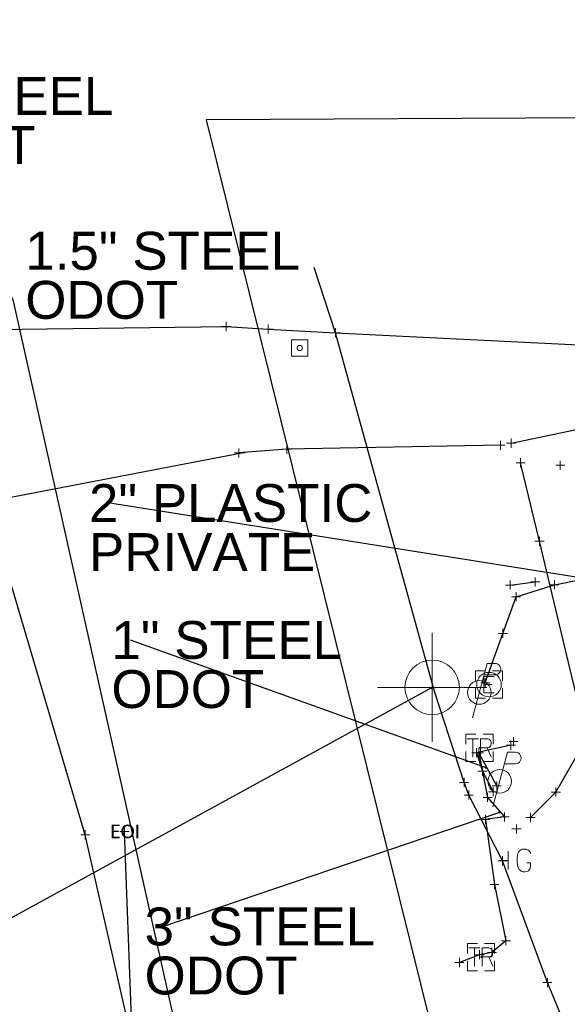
# Model space of a CAD drawing. Header units: feet. Extents: x 2474969 to 2485206, y 498780 to 500682.
# Tile 19 of 69: x 2477749 to 2477810, y 499957 to 500065. Entities that reach past the tile are written whole.
import ezdxf
from ezdxf.enums import TextEntityAlignment as Align

# ---------------------------------------------------------------- set-up
doc = ezdxf.new("R2010")
doc.units = ezdxf.units.FT
doc.header["$MEASUREMENT"] = 0
doc.linetypes.add('interconnectex', pattern=[0])
for name, color, linetype in [('GT_Target_Soil_Boring', 5, 'Continuous'), ('SG_X_Interconnect_Cable', 7, 'interconnectex'), ('SG_X_Poles', 7, 'Continuous'), ('SG_X_PullBox', 7, 'Continuous'), ('TX_X_10', 7, 'Continuous'), ('UT_X_Electric', 1, 'elecex'), ('UT_X_Electric_Cells', 1, 'Continuous'), ('UT_X_FO', 30, 'foex'), ('UT_X_Gas', 190, 'gasex'), ('UT_X_Gas_Cells', 190, 'Continuous'), ('UT_X_Telecom', 30, 'teleex')]:
    doc.layers.add(name, color=color, linetype=linetype)
doc.layers.add('SG_X_PullBox (Construction)', color=7, linetype='Continuous', lineweight=0)
doc.layers.add('SV_X_Shot_Marker (Construction)', color=2, linetype='Continuous', lineweight=0, transparency=0.5)
doc.styles.get("Standard").update_dxf_attribs({"font": 'arial.ttf'})
doc.styles.add('Standard-Linetype-Ex', font='font30.shx')
doc.styles.add('Style-Arial', font='arial.ttf')
doc.styles.add('Style-Calibri', font='calibri.ttf')
doc.linetypes.add('elecex', pattern='A,0.2,-0.1,0.2,-0.1,0.2,-0.1,0.2,-0.1,["E",Standard-Linetype-Ex,S=0.14,R=0,X=0,Y=-0.05],-0.2', length=1.4)
doc.linetypes.add('foex', pattern='A,0.2,-0.1,0.2,-0.1,0.2,-0.1,0.2,-0.1,["FO",Standard-Linetype-Ex,S=0.14,R=0,X=0,Y=-0.05],-0.3', length=1.5)
doc.linetypes.add('gasex', pattern='A,0.2,-0.1,0.2,-0.1,0.2,-0.1,0.2,-0.1,["G",Standard-Linetype-Ex,S=0.14,R=0,X=0,Y=-0.05],-0.25', length=1.45)
doc.linetypes.add('teleex', pattern='A,0.2,-0.1,0.2,-0.1,0.2,-0.1,0.2,-0.1,["T",Standard-Linetype-Ex,S=0.14,R=0,X=0,Y=-0.05],-0.2', length=1.4)
doc.dimstyles.get("Standard").update_dxf_attribs({"dimtxt": 0.18, "dimasz": 0.18, "dimexe": 0.18, "dimexo": 0.0625, "dimgap": 0.09, "dimtad": 0, "dimtih": 1, "dimtoh": 1, "dimdec": 4, "dimzin": 0, "dimdsep": 46, "dimtxsty": 'Standard', "dimcen": 0.09, "dimadec": 0, "dimazin": 0, "dimtfac": 1, "dimtdec": 4, "dimtofl": 0, "dimtmove": 0, "dimatfit": 3, "dimfxl": 1, "dimtolj": 1, "dimtzin": 0, "dimarcsym": 0})

# ---------------------------------------------------------------- blocks, each defined once
blk = doc.blocks.new('SVPT_877')
at = {"layer": 'SV_X_Shot_Marker (Construction)', "transparency": 33554495}
for p, q in [((-0.025, 0), (0.025, 0)), ((0, 0.025), (0, -0.025))]:
    blk.add_line(p, q, dxfattribs=at)
blk.add_point((0, 0), dxfattribs=at)
blk = doc.blocks.new('SVPT_896')
at = {"layer": 'SV_X_Shot_Marker (Construction)', "transparency": 33554495}
for p, q in [((-0.025, 0), (0.025, 0)), ((0, 0.025), (0, -0.025))]:
    blk.add_line(p, q, dxfattribs=at)
blk.add_point((0, 0), dxfattribs=at)
blk = doc.blocks.new('SVPT_897')
at = {"layer": 'SV_X_Shot_Marker (Construction)', "transparency": 33554495}
for p, q in [((-0.025, 0), (0.025, 0)), ((0, 0.025), (0, -0.025))]:
    blk.add_line(p, q, dxfattribs=at)
blk.add_point((0, 0), dxfattribs=at)
blk = doc.blocks.new('GMRK_5')
at = {"layer": 'UT_X_Gas_Cells', "color": 34, "linetype": 'Continuous', "lineweight": 0}
for p, q in [((0, 0), (-0.0476, 0)), ((0, -0.05), (0, 0.05))]:
    blk.add_line(p, q, dxfattribs=at)
at = {"layer": 'UT_X_Gas_Cells', "color": 34, "linetype": 'Continuous', "lineweight": 0, "flags": 128}
blk.add_lwpolyline([(0.1238, 0.0378), (0.1228, 0.0427), (0.1199, 0.0476), (0.115, 0.0526), (0.1081, 0.0585), (0.1032, 0.0604), (0.0992, 0.0614), (0.0933, 0.0624), (0.0815, 0.0624), (0.0766, 0.0614), (0.0736, 0.0604), (0.0697, 0.0585), (0.0618, 0.0526), (0.0569, 0.0457), (0.0539, 0.0378), (0.052, 0.027), (0.05, 0.0112), (0.05, -0.0094), (0.051, -0.0262), (0.0549, -0.039), (0.0608, -0.0508), (0.0658, -0.0547), (0.0717, -0.0586), (0.0825, -0.0626), (0.0933, -0.0626), (0.1041, -0.0606), (0.1081, -0.0586), (0.112, -0.0567), (0.116, -0.0527), (0.1199, -0.0468), (0.1238, -0.038), (0.1238, -0.0134), (0.1032, -0.0134)], dxfattribs=at)
blk = doc.blocks.new('SVPT_898')
at = {"layer": 'SV_X_Shot_Marker (Construction)', "transparency": 33554495}
for p, q in [((-0.025, 0), (0.025, 0)), ((0, 0.025), (0, -0.025))]:
    blk.add_line(p, q, dxfattribs=at)
blk.add_point((0, 0), dxfattribs=at)
blk = doc.blocks.new('SVPT_899')
at = {"layer": 'SV_X_Shot_Marker (Construction)', "transparency": 33554495}
for p, q in [((-0.025, 0), (0.025, 0)), ((0, 0.025), (0, -0.025))]:
    blk.add_line(p, q, dxfattribs=at)
blk.add_point((0, 0), dxfattribs=at)
blk = doc.blocks.new('PP_18')
at = {"layer": 'UT_X_Electric_Cells', "color": 1, "linetype": 'Continuous', "lineweight": 0}
for p, q in [((0.0428, 0.16), (-0.0375, -0.14)), ((0.0428, 0.16), (0.0853, 0.16)), ((0.0258, 0.0962), (0.0853, 0.0962))]:
    blk.add_line(p, q, dxfattribs=at)
blk.add_circle((0, 0), 0.065, dxfattribs=at)
at = {"layer": 'UT_X_Electric_Cells', "color": 1, "linetype": 'Continuous', "lineweight": 0, "extrusion": (0, 0, -1)}
blk.add_arc((-0.086, 0.1281), 0.0319, 88.8767, 271.1233, dxfattribs=at)
blk = doc.blocks.new('PP_19')
at = {"layer": 'UT_X_Electric_Cells', "color": 1, "linetype": 'Continuous', "lineweight": 0}
for p, q in [((0.0428, 0.16), (-0.0375, -0.14)), ((0.0428, 0.16), (0.0853, 0.16)), ((0.0258, 0.0962), (0.0853, 0.0962))]:
    blk.add_line(p, q, dxfattribs=at)
blk.add_circle((0, 0), 0.065, dxfattribs=at)
at = {"layer": 'UT_X_Electric_Cells', "color": 1, "linetype": 'Continuous', "lineweight": 0, "extrusion": (0, 0, -1)}
blk.add_arc((-0.086, 0.1281), 0.0319, 88.8767, 271.1233, dxfattribs=at)
blk = doc.blocks.new('SIGPB_38')
at = {"layer": 'SG_X_PullBox', "color": 7, "linetype": 'Continuous', "lineweight": 0, "flags": 128}
for points in [[(-0.02, 0.075), (-0.075, 0.075), (-0.075, 0.02)], [(0.075, 0.02), (0.075, 0.075), (0.02, 0.075)], [(-0.0678, 0.05), (-0.0056, 0.05)], [(-0.0363, 0.05), (-0.0363, -0.05)], [(0.0056, -0.05), (0.0056, 0.05), (0.0434, 0.05), (0.0473, 0.0492), (0.0528, 0.0476), (0.0552, 0.0461), (0.0576, 0.0445), (0.0607, 0.0405), (0.0631, 0.0366), (0.0646, 0.0303), (0.0646, 0.0209), (0.0639, 0.0177), (0.0623, 0.013), (0.0591, 0.0075), (0.056, 0.0051), (0.0536, 0.0035), (0.052, 0.0027), (0.0497, 0.002), (0.0426, 0.0012), (0.0056, 0.0012)], [(0.0426, 0.0012), (0.0646, -0.05)], [(-0.075, -0.02), (-0.075, -0.075), (-0.02, -0.075)], [(0.02, -0.075), (0.075, -0.075), (0.075, -0.02)]]:
    blk.add_lwpolyline(points, dxfattribs=at)
at = {"layer": 'SG_X_PullBox (Construction)', "color": 7, "linetype": 'Continuous', "lineweight": 30}
blk.add_point((0, 0), dxfattribs=at)
blk = doc.blocks.new('SVPT_900')
at = {"layer": 'SV_X_Shot_Marker (Construction)', "transparency": 33554495}
for p, q in [((-0.025, 0), (0.025, 0)), ((0, 0.025), (0, -0.025))]:
    blk.add_line(p, q, dxfattribs=at)
blk.add_point((0, 0), dxfattribs=at)
blk = doc.blocks.new('SVPT_901')
at = {"layer": 'SV_X_Shot_Marker (Construction)', "transparency": 33554495}
for p, q in [((-0.025, 0), (0.025, 0)), ((0, 0.025), (0, -0.025))]:
    blk.add_line(p, q, dxfattribs=at)
blk.add_point((0, 0), dxfattribs=at)
blk = doc.blocks.new('SVPT_910')
at = {"layer": 'SV_X_Shot_Marker (Construction)', "transparency": 33554495}
for p, q in [((-0.025, 0), (0.025, 0)), ((0, 0.025), (0, -0.025))]:
    blk.add_line(p, q, dxfattribs=at)
blk.add_point((0, 0), dxfattribs=at)
blk = doc.blocks.new('SVPT_911')
at = {"layer": 'SV_X_Shot_Marker (Construction)', "transparency": 33554495}
for p, q in [((-0.025, 0), (0.025, 0)), ((0, 0.025), (0, -0.025))]:
    blk.add_line(p, q, dxfattribs=at)
blk.add_point((0, 0), dxfattribs=at)
blk = doc.blocks.new('SVPT_922')
at = {"layer": 'SV_X_Shot_Marker (Construction)', "transparency": 33554495}
for p, q in [((-0.025, 0), (0.025, 0)), ((0, 0.025), (0, -0.025))]:
    blk.add_line(p, q, dxfattribs=at)
blk.add_point((0, 0), dxfattribs=at)
blk = doc.blocks.new('SVPT_923')
at = {"layer": 'SV_X_Shot_Marker (Construction)', "transparency": 33554495}
for p, q in [((-0.025, 0), (0.025, 0)), ((0, 0.025), (0, -0.025))]:
    blk.add_line(p, q, dxfattribs=at)
blk.add_point((0, 0), dxfattribs=at)
blk = doc.blocks.new('SVPT_924')
at = {"layer": 'SV_X_Shot_Marker (Construction)', "transparency": 33554495}
for p, q in [((-0.025, 0), (0.025, 0)), ((0, 0.025), (0, -0.025))]:
    blk.add_line(p, q, dxfattribs=at)
blk.add_point((0, 0), dxfattribs=at)
blk = doc.blocks.new('EM')
at = {"layer": 'UT_X_Electric_Cells', "color": 1, "linetype": 'Continuous', "lineweight": 0}
blk.add_line((-0.0282, 0), (0.0168, 0), dxfattribs=at)
at = {"layer": 'UT_X_Electric_Cells', "color": 1, "linetype": 'Continuous', "lineweight": 0, "flags": 128}
for points in [[(-0.02, 0.075), (-0.075, 0.075), (-0.075, 0.02)], [(0.075, 0.02), (0.075, 0.075), (0.02, 0.075)], [(0.0281, 0.045), (-0.0282, 0.045), (-0.0282, -0.045), (0.0281, -0.045)], [(-0.075, -0.02), (-0.075, -0.075), (-0.02, -0.075)], [(0.02, -0.075), (0.075, -0.075), (0.075, -0.02)]]:
    blk.add_lwpolyline(points, dxfattribs=at)
at = {"layer": 'UT_X_Electric_Cells', "color": 1, "linetype": 'Continuous', "lineweight": 0}
blk.add_circle((0, 0), 0.0675, dxfattribs=at)
blk = doc.blocks.new('SVPT_925')
at = {"layer": 'SV_X_Shot_Marker (Construction)', "transparency": 33554495}
for p, q in [((-0.025, 0), (0.025, 0)), ((0, 0.025), (0, -0.025))]:
    blk.add_line(p, q, dxfattribs=at)
blk.add_point((0, 0), dxfattribs=at)
blk = doc.blocks.new('SVPT_926')
at = {"layer": 'SV_X_Shot_Marker (Construction)', "transparency": 33554495}
for p, q in [((-0.025, 0), (0.025, 0)), ((0, 0.025), (0, -0.025))]:
    blk.add_line(p, q, dxfattribs=at)
blk.add_point((0, 0), dxfattribs=at)
blk = doc.blocks.new('SVPT_927')
at = {"layer": 'SV_X_Shot_Marker (Construction)', "transparency": 33554495}
for p, q in [((-0.025, 0), (0.025, 0)), ((0, 0.025), (0, -0.025))]:
    blk.add_line(p, q, dxfattribs=at)
blk.add_point((0, 0), dxfattribs=at)
blk = doc.blocks.new('SVPT_932')
at = {"layer": 'SV_X_Shot_Marker (Construction)', "transparency": 33554495}
for p, q in [((-0.025, 0), (0.025, 0)), ((0, 0.025), (0, -0.025))]:
    blk.add_line(p, q, dxfattribs=at)
blk.add_point((0, 0), dxfattribs=at)
blk = doc.blocks.new('SVPT_933')
at = {"layer": 'SV_X_Shot_Marker (Construction)', "transparency": 33554495}
for p, q in [((-0.025, 0), (0.025, 0)), ((0, 0.025), (0, -0.025))]:
    blk.add_line(p, q, dxfattribs=at)
blk.add_point((0, 0), dxfattribs=at)
blk = doc.blocks.new('SVPT_934')
at = {"layer": 'SV_X_Shot_Marker (Construction)', "transparency": 33554495}
for p, q in [((-0.025, 0), (0.025, 0)), ((0, 0.025), (0, -0.025))]:
    blk.add_line(p, q, dxfattribs=at)
blk.add_point((0, 0), dxfattribs=at)
blk = doc.blocks.new('SVPT_935')
at = {"layer": 'SV_X_Shot_Marker (Construction)', "transparency": 33554495}
for p, q in [((-0.025, 0), (0.025, 0)), ((0, 0.025), (0, -0.025))]:
    blk.add_line(p, q, dxfattribs=at)
blk.add_point((0, 0), dxfattribs=at)
blk = doc.blocks.new('SVPT_936')
at = {"layer": 'SV_X_Shot_Marker (Construction)', "transparency": 33554495}
for p, q in [((-0.025, 0), (0.025, 0)), ((0, 0.025), (0, -0.025))]:
    blk.add_line(p, q, dxfattribs=at)
blk.add_point((0, 0), dxfattribs=at)
blk = doc.blocks.new('SVPT_937')
at = {"layer": 'SV_X_Shot_Marker (Construction)', "transparency": 33554495}
for p, q in [((-0.025, 0), (0.025, 0)), ((0, 0.025), (0, -0.025))]:
    blk.add_line(p, q, dxfattribs=at)
blk.add_point((0, 0), dxfattribs=at)
blk = doc.blocks.new('SVPT_938')
at = {"layer": 'SV_X_Shot_Marker (Construction)', "transparency": 33554495}
for p, q in [((-0.025, 0), (0.025, 0)), ((0, 0.025), (0, -0.025))]:
    blk.add_line(p, q, dxfattribs=at)
blk.add_point((0, 0), dxfattribs=at)
blk = doc.blocks.new('SVPT_939')
at = {"layer": 'SV_X_Shot_Marker (Construction)', "transparency": 33554495}
for p, q in [((-0.025, 0), (0.025, 0)), ((0, 0.025), (0, -0.025))]:
    blk.add_line(p, q, dxfattribs=at)
blk.add_point((0, 0), dxfattribs=at)
blk = doc.blocks.new('SVPT_940')
at = {"layer": 'SV_X_Shot_Marker (Construction)', "transparency": 33554495}
for p, q in [((-0.025, 0), (0.025, 0)), ((0, 0.025), (0, -0.025))]:
    blk.add_line(p, q, dxfattribs=at)
blk.add_point((0, 0), dxfattribs=at)
blk = doc.blocks.new('SVPT_941')
at = {"layer": 'SV_X_Shot_Marker (Construction)', "transparency": 33554495}
for p, q in [((-0.025, 0), (0.025, 0)), ((0, 0.025), (0, -0.025))]:
    blk.add_line(p, q, dxfattribs=at)
blk.add_point((0, 0), dxfattribs=at)
blk = doc.blocks.new('SVPT_942')
at = {"layer": 'SV_X_Shot_Marker (Construction)', "transparency": 33554495}
for p, q in [((-0.025, 0), (0.025, 0)), ((0, 0.025), (0, -0.025))]:
    blk.add_line(p, q, dxfattribs=at)
blk.add_point((0, 0), dxfattribs=at)
blk = doc.blocks.new('SVPT_943')
at = {"layer": 'SV_X_Shot_Marker (Construction)', "transparency": 33554495}
for p, q in [((-0.025, 0), (0.025, 0)), ((0, 0.025), (0, -0.025))]:
    blk.add_line(p, q, dxfattribs=at)
blk.add_point((0, 0), dxfattribs=at)
blk = doc.blocks.new('SVPT_944')
at = {"layer": 'SV_X_Shot_Marker (Construction)', "transparency": 33554495}
for p, q in [((-0.025, 0), (0.025, 0)), ((0, 0.025), (0, -0.025))]:
    blk.add_line(p, q, dxfattribs=at)
blk.add_point((0, 0), dxfattribs=at)
blk = doc.blocks.new('SVPT_945')
at = {"layer": 'SV_X_Shot_Marker (Construction)', "transparency": 33554495}
for p, q in [((-0.025, 0), (0.025, 0)), ((0, 0.025), (0, -0.025))]:
    blk.add_line(p, q, dxfattribs=at)
blk.add_point((0, 0), dxfattribs=at)
blk = doc.blocks.new('SVPT_946')
at = {"layer": 'SV_X_Shot_Marker (Construction)', "transparency": 33554495}
for p, q in [((-0.025, 0), (0.025, 0)), ((0, 0.025), (0, -0.025))]:
    blk.add_line(p, q, dxfattribs=at)
blk.add_point((0, 0), dxfattribs=at)
blk = doc.blocks.new('SVPT_947')
at = {"layer": 'SV_X_Shot_Marker (Construction)', "transparency": 33554495}
for p, q in [((-0.025, 0), (0.025, 0)), ((0, 0.025), (0, -0.025))]:
    blk.add_line(p, q, dxfattribs=at)
blk.add_point((0, 0), dxfattribs=at)
blk = doc.blocks.new('SIGPB_39')
at = {"layer": 'SG_X_PullBox', "color": 7, "linetype": 'Continuous', "lineweight": 0, "flags": 128}
for points in [[(-0.02, 0.075), (-0.075, 0.075), (-0.075, 0.02)], [(0.075, 0.02), (0.075, 0.075), (0.02, 0.075)], [(-0.0678, 0.05), (-0.0056, 0.05)], [(-0.0363, 0.05), (-0.0363, -0.05)], [(0.0056, -0.05), (0.0056, 0.05), (0.0434, 0.05), (0.0473, 0.0492), (0.0528, 0.0476), (0.0552, 0.0461), (0.0576, 0.0445), (0.0607, 0.0405), (0.0631, 0.0366), (0.0646, 0.0303), (0.0646, 0.0209), (0.0639, 0.0177), (0.0623, 0.013), (0.0591, 0.0075), (0.056, 0.0051), (0.0536, 0.0035), (0.052, 0.0027), (0.0497, 0.002), (0.0426, 0.0012), (0.0056, 0.0012)], [(0.0426, 0.0012), (0.0646, -0.05)], [(-0.075, -0.02), (-0.075, -0.075), (-0.02, -0.075)], [(0.02, -0.075), (0.075, -0.075), (0.075, -0.02)]]:
    blk.add_lwpolyline(points, dxfattribs=at)
at = {"layer": 'SG_X_PullBox (Construction)', "color": 7, "linetype": 'Continuous', "lineweight": 30}
blk.add_point((0, 0), dxfattribs=at)
blk = doc.blocks.new('SVPT_949')
at = {"layer": 'SV_X_Shot_Marker (Construction)', "transparency": 33554495}
for p, q in [((-0.025, 0), (0.025, 0)), ((0, 0.025), (0, -0.025))]:
    blk.add_line(p, q, dxfattribs=at)
blk.add_point((0, 0), dxfattribs=at)
blk = doc.blocks.new('SVPT_950')
at = {"layer": 'SV_X_Shot_Marker (Construction)', "transparency": 33554495}
for p, q in [((-0.025, 0), (0.025, 0)), ((0, 0.025), (0, -0.025))]:
    blk.add_line(p, q, dxfattribs=at)
blk.add_point((0, 0), dxfattribs=at)
blk = doc.blocks.new('SVPT_951')
at = {"layer": 'SV_X_Shot_Marker (Construction)', "transparency": 33554495}
for p, q in [((-0.025, 0), (0.025, 0)), ((0, 0.025), (0, -0.025))]:
    blk.add_line(p, q, dxfattribs=at)
blk.add_point((0, 0), dxfattribs=at)
blk = doc.blocks.new('SVPT_952')
at = {"layer": 'SV_X_Shot_Marker (Construction)', "transparency": 33554495}
for p, q in [((-0.025, 0), (0.025, 0)), ((0, 0.025), (0, -0.025))]:
    blk.add_line(p, q, dxfattribs=at)
blk.add_point((0, 0), dxfattribs=at)
blk = doc.blocks.new('SVPT_953')
at = {"layer": 'SV_X_Shot_Marker (Construction)', "transparency": 33554495}
for p, q in [((-0.025, 0), (0.025, 0)), ((0, 0.025), (0, -0.025))]:
    blk.add_line(p, q, dxfattribs=at)
blk.add_point((0, 0), dxfattribs=at)
blk = doc.blocks.new('SVPT_954')
at = {"layer": 'SV_X_Shot_Marker (Construction)', "transparency": 33554495}
for p, q in [((-0.025, 0), (0.025, 0)), ((0, 0.025), (0, -0.025))]:
    blk.add_line(p, q, dxfattribs=at)
blk.add_point((0, 0), dxfattribs=at)
blk = doc.blocks.new('SPED_2')
at = {"layer": 'SG_X_Poles', "color": 7, "linetype": 'Continuous', "lineweight": 0}
blk.add_circle((0, 0), 0.015, dxfattribs=at)
blk.add_3dface([(-0.045, -0.045), (0.045, -0.045), (0.045, 0.045), (-0.045, 0.045)], dxfattribs=at)
blk = doc.blocks.new('SVPT_1113')
at = {"layer": 'SV_X_Shot_Marker (Construction)', "transparency": 33554495}
for p, q in [((-0.025, 0), (0.025, 0)), ((0, 0.025), (0, -0.025))]:
    blk.add_line(p, q, dxfattribs=at)
blk.add_point((0, 0), dxfattribs=at)
blk = doc.blocks.new('SVPT_1631')
at = {"layer": 'SV_X_Shot_Marker (Construction)', "transparency": 33554495}
for p, q in [((-0.025, 0), (0.025, 0)), ((0, 0.025), (0, -0.025))]:
    blk.add_line(p, q, dxfattribs=at)
blk.add_point((0, 0), dxfattribs=at)
blk = doc.blocks.new('SVPT_1632')
at = {"layer": 'SV_X_Shot_Marker (Construction)', "transparency": 33554495}
for p, q in [((-0.025, 0), (0.025, 0)), ((0, 0.025), (0, -0.025))]:
    blk.add_line(p, q, dxfattribs=at)
blk.add_point((0, 0), dxfattribs=at)
blk = doc.blocks.new('SVPT_1635')
at = {"layer": 'SV_X_Shot_Marker (Construction)', "transparency": 33554495}
for p, q in [((-0.025, 0), (0.025, 0)), ((0, 0.025), (0, -0.025))]:
    blk.add_line(p, q, dxfattribs=at)
blk.add_point((0, 0), dxfattribs=at)
blk = doc.blocks.new('TerminatorOpen_0.5')
at = {"color": 0, "linetype": 'ByBlock', "lineweight": -2}
for q in [(-1, 0.25), (-1, 0), (-1, -0.25)]:
    blk.add_line((0, 0), q, dxfattribs=at)
blk = doc.blocks.new('SOILB_TARGET_1')
at = {"layer": 'GT_Target_Soil_Boring', "color": 5, "linetype": 'Continuous', "lineweight": 13}
for q in [(0, 0.3), (-0.3, 0), (0, -0.3), (0.3, 0)]:
    blk.add_line((0, 0), q, dxfattribs=at)
blk.add_circle((0, 0), 0.15, dxfattribs=at)

msp = doc.modelspace()

# ---------------------------------------------------------------- linework, layer by layer
at = {"layer": 'SG_X_Interconnect_Cable', "extrusion": (0.014584, 0.001834, 0.999892), "elevation": 38142.61, "flags": 128}
msp.add_lwpolyline([(2477523.95, 499934.09), (2477526.72, 499934.43)], dxfattribs=at)
at = {"layer": 'SG_X_Interconnect_Cable'}
for points in [[(2477805.6, 499977.65, 1091.37), (2477808.39, 499980.45, 1090.83), (2477816.63, 499994.75, 1090.64), (2477824.74, 500006.72, 1091.07), (2477828.51, 500015.74, 1091.69), (2477831.14, 500023.31, 1092.07), (2477832.74, 500026.61, 1091.42), (2477833.95, 500026.59, 1091.33)], [(2477801.89, 499981.12, 1091), (2477799.92, 499984.75, 1091.52), (2477800.89, 499979.86, 1091.15), (2477802.76, 499977.71, 1090.85), (2477800.64, 499977.44, 1090.79), (2477801.63, 499970.27, 1091.21), (2477802.9, 499964.11, 1091.3), (2477801.36, 499962.81, 1091.4), (2477800.01, 499962.57, 1091.43), (2477797.78, 499961.71, 1091.12)], [(2477803.45, 499985.6, 1091.03), (2477799.66, 499984.77, 1091.62), (2477800.32, 499982.74, 1090.92), (2477801.48, 499980.49, 1091.12)]]:
    msp.add_polyline3d(points, dxfattribs=at)
at = {"layer": 'TX_X_10', "flags": 128}
msp.add_lwpolyline([(2477769.95, 500054.35), (2477803.71, 499918.26), (2477849.8, 499929.69), (2477829.5, 499998.87), (2477857.5, 500011.97), (2478851.28, 500025.47), (2479972.66, 500033.68), (2479972.96, 499992.65), (2480049.05, 499993.16), (2480040.12, 500065.36)], close=True, dxfattribs=at)
at = {"layer": 'TX_X_10'}
msp.add_polyline3d([(2477827.64, 499681.52, 1092.86), (2477949.72, 499146.7, 1092.86), (2477922.88, 499138.86, 1092.7), (2477733.45, 499991.27, 721.25), (2477702.14, 500011.38, -1996.21), (2477471.63, 500003.18, -7103.1), (2477455.38, 499979.67, -3002.26), (2477456.01, 499959.63, -3459.86), (2477427.91, 499958, -1999.81), (2477426.17, 500009.09, 1100.93), (2477438.24, 500028.74, 0), (2477461.04, 500040.21, -1920.11), (2477733.8, 500044.87, -20409.69), (2477744.2, 500042.91, -20837.68), (2477748.69, 500034.59, -20614.76)], close=True, dxfattribs=at)
at = {"layer": 'UT_X_Electric', "flags": 128}
msp.add_lwpolyline([(2477800.63, 499992.47), (2477802.57, 499997.89), (2477804.01, 500001.93), (2477808.23, 500003.24), (2477823.08, 500006.25), (2477828.36, 500006.69), (2477830.11, 500005.37), (2477831.2, 500002.75)], dxfattribs=at)
at = {"layer": 'UT_X_FO', "flags": 128}
for points in [[(2477803.46, 500018.81), (2477830.07, 500024.36), (2477848.87, 500025.97), (2477850.86, 500026), (2477850.98, 500024.13), (2477853.34, 500021.98), (2477856.2, 500021), (2477870.98, 500022.56), (2477879.98, 500024.22), (2477910.84, 500025.91), (2477922.52, 500026.29), (2477967.3, 500028.36), (2477980.98, 500029.03), (2478021.3, 500029.19), (2478036.6, 500029.19), (2478092.87, 500027.31)], [(2477445.71, 500003.52), (2477447.54, 500005.01), (2477464.86, 500020.86), (2477474.64, 500021.04), (2477500.5, 500021.42), (2477581.61, 500021.67), (2477621.1, 500022.75), (2477658.76, 500023.85), (2477681.53, 500025.68), (2477681.41, 500025.72), (2477702.49, 500025.89), (2477709.91, 500024.45), (2477726, 500016.08), (2477730.71, 500013.35), (2477738.5, 500010.96), (2477747.69, 500012.72), (2477774.05, 500017.77), (2477774.24, 500017.79)], [(2477802.29, 500018.57), (2477778.79, 500018.15), (2477773.53, 500017.73)]]:
    msp.add_lwpolyline(points, dxfattribs=at)
at = {"layer": 'UT_X_Gas', "flags": 128}
for points in [[(2477819.02, 499931.48), (2477807.46, 499959.51), (2477802.53, 499972.89), (2477798.81, 499980.12), (2477798.3, 499981.51), (2477795.04, 499991.51), (2477784.17, 500030.94), (2477781.81, 500038.12)], [(2477947.27, 499146.85), (2477943.57, 499161.58), (2477933.81, 499204.03), (2477927.47, 499232.66), (2477919.08, 499272.64), (2477898.15, 499364.36), (2477889.8, 499405.84), (2477880.46, 499442.68), (2477875.16, 499465.86), (2477862.38, 499517.18), (2477849.13, 499575.13), (2477837.82, 499624.06), (2477835.51, 499635.23), (2477830.82, 499648.43), (2477829.2, 499653.74), (2477828.84, 499657.94), (2477824.06, 499683.44), (2477812.04, 499736.09), (2477810.59, 499740.19), (2477808.16, 499748.78), (2477794.98, 499810.38), (2477781.77, 499864.8), (2477768.95, 499921.7), (2477756.64, 499975.75), (2477747.75, 500005.75), (2477742.46, 500012.46)]]:
    msp.add_lwpolyline(points, dxfattribs=at)
at = {"layer": 'UT_X_Telecom', "flags": 128}
for points in [[(2477434.31, 499977.67), (2477434.98, 499978.24), (2477432.6, 499983.62), (2477432.1, 499992.09), (2477432.73, 499996.74), (2477435.73, 500003.91), (2477440.62, 500011.8), (2477446.58, 500018.86), (2477454.77, 500023.54), (2477455.68, 500023.73), (2477469.63, 500025.37), (2477500.76, 500025.57), (2477580.79, 500026.47), (2477633.23, 500028.4), (2477680.74, 500029.85), (2477700.25, 500030.01), (2477711.97, 500031.24), (2477719.01, 500031.54), (2477729.92, 500031.07), (2477772.17, 500031.63), (2477776.76, 500031.35), (2477784.17, 500030.94), (2477817.56, 500029.3), (2477817.82, 500029.19), (2477824.61, 500028.75), (2477833.47, 500029.96), (2477861.2, 500030.07), (2477902.38, 500030.2), (2477922.47, 500030.77), (2477939.12, 500031.39), (2477954.41, 500040.47)], [(2477831.46, 499964.43), (2477818.11, 499962.71), (2477816.64, 499964.54), (2477811.41, 499987.95), (2477806.59, 500008.02), (2477804.51, 500016.64)], [(2477808.72, 499735.89), (2477809.31, 499739.48), (2477807.44, 499748.99), (2477794.56, 499808.32), (2477789.83, 499835.4), (2477782.83, 499865.23), (2477776.06, 499894.36), (2477770.16, 499922.37), (2477761.71, 499955.6), (2477760.95, 499976.12)]]:
    msp.add_lwpolyline(points, dxfattribs=at)

# ---------------------------------------------------------------- block references
at = {"layer": 'GT_Target_Soil_Boring', "color": 5, "linetype": 'Continuous', "lineweight": 13, "xscale": 20, "yscale": 20, "zscale": 20}
msp.add_blockref('SOILB_TARGET_1', (2477794.79, 499991.96, 1091.02), dxfattribs=at)
at = {"layer": 'SG_X_Poles', "color": 7, "linetype": 'Continuous', "lineweight": 0, "xscale": 20, "yscale": 20, "zscale": 20}
msp.add_blockref('SPED_2', (2477780.23, 500029.26, 1090.95), dxfattribs=at)
at = {"layer": 'SG_X_PullBox', "color": 7, "linetype": 'Continuous', "lineweight": 0, "xscale": 20, "yscale": 20, "zscale": 20}
for name, p in [('SIGPB_38', (2477799.98, 499985.3, 1091.88)), ('SIGPB_39', (2477800.16, 499962.31, 1091.46))]:
    msp.add_blockref(name, p, dxfattribs=at)
at = {"layer": 'SV_X_Shot_Marker (Construction)', "transparency": 33554495, "xscale": 20, "yscale": 20, "zscale": 20}
for name, p in [('SVPT_954', (2477772.13, 500031.63, 1090.9)), ('SVPT_953', (2477776.76, 500031.35, 1091.1)), ('SVPT_952', (2477784.17, 500030.94, 1091.02)), ('SVPT_877', (2477803.46, 500018.81, 1090.94)), ('SVPT_951', (2477773.53, 500017.73, 1090.87)), ('SVPT_950', (2477778.79, 500018.15, 1091.07)), ('SVPT_949', (2477802.29, 500018.57, 1090.92)), ('SVPT_923', (2477804.51, 500016.64, 1090.98)), ('SVPT_1631', (2477808.88, 500016.38, 1090.91)), ('SVPT_1632', (2477808.88, 500016.38, 1090.91)), ('SVPT_922', (2477806.59, 500008.02, 1090.63)), ('SVPT_933', (2477806.13, 500003.55, 1090.29)), ('SVPT_932', (2477803.36, 500003.2, 1090.33)), ('SVPT_927', (2477808.23, 500003.24, 1090.34)), ('SVPT_926', (2477804.01, 500001.93, 1090.33)), ('SVPT_925', (2477802.57, 499997.89, 1091.09)), ('SVPT_924', (2477800.63, 499992.47, 1091.56)), ('SVPT_934', (2477803.45, 499985.6, 1091.03)), ('SVPT_900', (2477803.75, 499985.99, 1091.72)), ('SVPT_935', (2477799.66, 499984.77, 1091.62)), ('SVPT_939', (2477799.92, 499984.75, 1091.52)), ('SVPT_936', (2477800.32, 499982.74, 1090.92)), ('SVPT_899', (2477798.3, 499981.51, 1091.54)), ('SVPT_938', (2477801.89, 499981.12, 1091)), ('SVPT_898', (2477798.81, 499980.12, 1091.36)), ('SVPT_940', (2477800.89, 499979.86, 1091.15)), ('SVPT_937', (2477801.48, 499980.49, 1091.12)), ('SVPT_911', (2477808.39, 499980.45, 1090.83)), ('SVPT_941', (2477802.76, 499977.71, 1090.85)), ('SVPT_910', (2477805.6, 499977.65, 1091.37)), ('SVPT_942', (2477800.64, 499977.44, 1090.79)), ('SVPT_1635', (2477756.64, 499975.75, 1091.54)), ('SVPT_1113', (2477760.95, 499976.12, 1090.99)), ('SVPT_901', (2477804.06, 499976.4, 1091.44)), ('SVPT_897', (2477802.53, 499972.89, 1091.66)), ('SVPT_943', (2477801.63, 499970.27, 1091.21)), ('SVPT_944', (2477802.9, 499964.11, 1091.3)), ('SVPT_946', (2477800.01, 499962.57, 1091.43)), ('SVPT_945', (2477801.36, 499962.81, 1091.4)), ('SVPT_947', (2477797.78, 499961.71, 1091.12)), ('SVPT_896', (2477807.46, 499959.51, 1091.18))]:
    msp.add_blockref(name, p, dxfattribs=at)
at = {"layer": 'UT_X_Electric_Cells', "color": 1, "linetype": 'Continuous', "lineweight": 0, "xscale": 20, "yscale": 20, "zscale": 20}
for name, p in [('PP_18', (2477799.97, 499991.4, 1091.47)), ('EM', (2477801.04, 499992.26, 1091.37)), ('PP_19', (2477802.21, 499981.63, 1091.28))]:
    msp.add_blockref(name, p, dxfattribs=at)
at = {"layer": 'UT_X_Gas_Cells', "color": 34, "linetype": 'Continuous', "lineweight": 0, "xscale": 20, "yscale": 20, "zscale": 20}
msp.add_blockref('GMRK_5', (2477803.14, 499972.94, 1091.7), dxfattribs=at)

# ---------------------------------------------------------------- texts
at = {"layer": 'Defpoints', "color": 7, "insert": (2477734.36, 500059.06, 1092.15), "char_height": 4.167, "attachment_point": 1, "line_spacing_factor": 0.776524, "style": 'Style-Arial'}
msp.add_mtext('2" STEEL\\PODOT', dxfattribs=at)
at = {"layer": 'Defpoints', "color": 7, "char_height": 4.167, "attachment_point": 1, "line_spacing_factor": 0.776524, "style": 'Style-Arial'}
for s, insert, rotation in [('1.5" STEEL\\PODOT', (2477750.04, 500042.04, 1091.99), 360), ('2" PLASTIC\\PPRIVATE', (2477757.04, 500014.31, 1090.42), 0), ('1" STEEL\\PODOT', (2477759.51, 499999.25, 1091.28), 360), ('3" STEEL\\PODOT', (2477763.16, 499967.76, 1090.93), 360)]:
    msp.add_mtext(s, dxfattribs=dict(at, insert=insert, rotation=rotation))
at = {"layer": 'SG_X_Interconnect_Cable', "color": 7, "ltscale": 1.000072, "style": 'Style-Calibri'}
msp.add_text('EOI', height=1.5, dxfattribs=at).set_placement((2477759.39, 499976.87, 1090.99), align=Align.TOP_LEFT)

# ---------------------------------------------------------------- leaders
at = {"layer": 'Defpoints'}
for points in [[(2477811.54, 500003.91, 1090.42), (2477759.12, 500012.23, 1090.42)], [(2477800.83, 499983.06, 1091.28), (2477761.6, 499997.16, 1091.28)], [(2477794.79, 499991.96, 1091.02), (2477737.49, 499960.57, 1091.02)], [(2477802.31, 499978.23, 1090.93), (2477765.25, 499965.68, 1090.93)]]:
    msp.add_leader(points, dimstyle='Standard', override={"dimscale": 0, "dimtxt": 0.208348, "dimasz": 0.208348, "dimgap": 0.104174, "dimtad": 0, "dimtxsty": 'Style-Arial', "dimldrblk": 'TerminatorOpen_0.5'}, dxfattribs=at)

doc.saveas('drawing.dxf')
